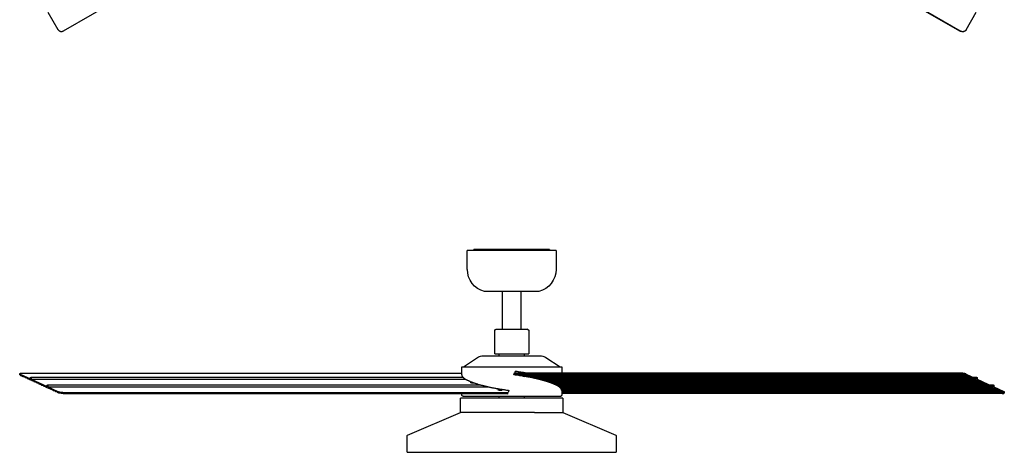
# Model space of a CAD drawing. Extents: x 11170 to 14183, y -454 to 1412.
# Tile 1 of 11: x 11171 to 12613, y -454 to 179. Entities that reach past the tile are written whole.
import ezdxf

# ---------------------------------------------------------------- set-up
doc = ezdxf.new("R2010")
doc.units = 0
doc.layers.add('MAKE2D$VISIBLE$CURVAS', color=7, linetype='CONTINUOUS')

msp = doc.modelspace()

# ---------------------------------------------------------------- linework, layer by layer
at = {"layer": 'MAKE2D$VISIBLE$CURVAS'}
for p, q in [((11234.8, 162.7), (11887.5, 539.5)), ((12548.9, 161.9), (11894.9, 539.5)), ((12549.1, 162.3), (11895.8, 539.5)), ((11212, 190.2), (11226.7, 164.7)), ((12557.3, 164.4), (12572.1, 190.1)), ((12556.7, 163.5), (12556.7, 163.5)), ((12557.1, 164), (12557.3, 164.4)), ((11836.2, -158.7), (11836.2, -157.3)), ((11836.6, -157.3), (11836.2, -157.3)), ((11846.6, -157.3), (11836.6, -157.3)), ((11850.7, -157.3), (11846.6, -157.3)), ((11873.2, -157.3), (11850.7, -157.3)), ((11897.9, -157.3), (11873.2, -157.3)), ((11873.2, -157.3), (11873.2, -158.7)), ((11897.9, -157.3), (11897.9, -158.7)), ((11909, -157.3), (11897.9, -157.3)), ((11909.6, -157.3), (11909, -157.3)), ((11909, -157.3), (11909, -158.7)), ((11909.6, -157.3), (11909.6, -158.7)), ((11922.6, -157.3), (11909.6, -157.3)), ((11922.6, -158.7), (11922.6, -157.3)), ((11945.1, -157.3), (11922.6, -157.3)), ((11946.6, -157.3), (11945.1, -157.3)), ((11946.6, -157.3), (11946.6, -158.7)), ((11826.4, -186.6), (11826.4, -158.7)), ((11835.1, -158.7), (11826.4, -158.7)), ((11956.4, -158.7), (11835.1, -158.7)), ((11956.4, -158.7), (11956.4, -186.6)), ((11856.8, -218.7), (11851.4, -218.7)), ((11931.4, -218.7), (11856.8, -218.7)), ((11878.2, -274.1), (11878.2, -218.7)), ((11904.7, -218.7), (11904.7, -274.1)), ((11866.5, -310.1), (11866.5, -276.2)), ((11868.5, -274.1), (11871.6, -274.1)), ((11868.7, -274.1), (11868.5, -274.1)), ((11871.6, -274.1), (11914.4, -274.1)), ((11914.4, -274.1), (11914.2, -274.1)), ((11916.4, -276.2), (11916.4, -310.1)), ((11820.7, -329), (11841.2, -315.3)), ((11847.6, -313.2), (11853.5, -313.2)), ((11853.5, -313.2), (11935.2, -313.2)), ((11866.5, -310.1), (11869.8, -310.1)), ((11869.8, -310.1), (11916.4, -310.1)), ((11873.3, -313.2), (11873.3, -310.1)), ((11909.5, -310.1), (11909.5, -313.2)), ((11941.6, -315.3), (11962.2, -329)), ((11818.2, -329), (11828, -329)), ((11818.2, -340.9), (11818.2, -329)), ((11828, -329), (11964.7, -329)), ((11964.7, -329), (11964.7, -338.4)), ((11170.7, -340.7), (11170.9, -339)), ((11171.9, -341.9), (11171.4, -341.4)), ((11171.6, -339.7), (11186.5, -346.6)), ((11171.9, -341.9), (11174.6, -342.6)), ((11173.9, -338.4), (11818.2, -338.4)), ((11175.4, -343.5), (11174.6, -342.6)), ((11178, -344.2), (11175.4, -343.5)), ((11178.8, -345.1), (11178, -344.2)), ((11181.5, -345.8), (11178.8, -345.1)), ((11182.2, -346.7), (11181.5, -345.8)), ((11186.5, -346.6), (11186.7, -345.1)), ((11187.2, -344.3), (11820, -344.3)), ((11187.6, -345.6), (11187.5, -347)), ((12548.9, -340.3), (11894.8, -340.3)), ((12549.1, -338.4), (11895.6, -338.4)), ((11896.9, -341), (12556.7, -341)), ((11903, -341.9), (12557.6, -341.9)), ((11907.8, -342.6), (11907.9, -342.6)), ((11907.9, -342.6), (11907.8, -342.6)), ((11907.9, -342.6), (11908.3, -342.6)), ((11908.3, -342.6), (11908.7, -342.6)), ((12560.2, -342.6), (11908.7, -342.6)), ((12561, -343.5), (11912.8, -343.5)), ((12563.6, -344.2), (11916.8, -344.2)), ((12564.4, -345.1), (11921.1, -345.1)), ((12567.1, -345.8), (11924.6, -345.8)), ((12557.6, -341.9), (12557.1, -341.4)), ((12557.3, -339.7), (12572.1, -346.6)), ((12557.6, -341.9), (12560.2, -342.6)), ((12561, -343.5), (12560.2, -342.6)), ((12563.6, -344.2), (12561, -343.5)), ((12564.4, -345.1), (12563.6, -344.2)), ((12567.1, -345.8), (12564.4, -345.1)), ((12567.9, -346.7), (12567.1, -345.8)), ((12567.3, -344.3), (12572.8, -344.3)), ((12572.1, -346.6), (12572.3, -345.1)), ((12573.3, -345.6), (12573.1, -347)), ((11184.9, -347.4), (11182.2, -346.7)), ((11185.7, -348.2), (11184.9, -347.4)), ((11188.3, -349), (11185.7, -348.2)), ((11187.5, -347), (11823.6, -347)), ((11187.5, -347), (11210.9, -357.8)), ((11189.1, -349.8), (11188.3, -349)), ((11191.8, -350.6), (11189.1, -349.8)), ((11192.5, -351.4), (11191.8, -350.6)), ((11195.2, -352.2), (11192.5, -351.4)), ((11196, -353), (11195.2, -352.2)), ((11198.6, -353.7), (11196, -353)), ((11199.4, -354.6), (11198.6, -353.7)), ((11202.1, -355.3), (11199.4, -354.6)), ((11202.9, -356.2), (11202.1, -355.3)), ((11205.5, -356.9), (11202.9, -356.2)), ((11206.3, -357.8), (11205.5, -356.9)), ((11208.9, -358.5), (11206.3, -357.8)), ((11209.7, -359.3), (11208.9, -358.5)), ((11212.4, -360.1), (11209.7, -359.3)), ((11210.9, -357.8), (11211, -356.4)), ((11211.5, -355.6), (11846, -355.6)), ((11212, -356.8), (11211.8, -358.3)), ((11211.8, -358.3), (11856.9, -358.3)), ((11211.8, -358.3), (11226.7, -365.1)), ((11213.2, -360.9), (11212.4, -360.1)), ((11831.3, -352.2), (11831.4, -352.1)), ((11836.5, -352.7), (11836.5, -352.7)), ((11854.8, -357.8), (11854.8, -357.8)), ((12567.9, -346.7), (11928.4, -346.7)), ((12570.5, -347.4), (11931.5, -347.4)), ((12571.3, -348.2), (11934.8, -348.2)), ((12574, -349), (11937.6, -349)), ((12574.7, -349.8), (11940.5, -349.8)), ((12577.4, -350.6), (11943, -350.6)), ((12578.2, -351.4), (11945.6, -351.4)), ((12580.8, -352.2), (11947.7, -352.2)), ((12581.6, -353), (11950, -353)), ((12584.3, -353.7), (11951.9, -353.7)), ((12585, -354.6), (11953.9, -354.6)), ((12587.7, -355.3), (11955.5, -355.3)), ((12588.5, -356.2), (11957.2, -356.2)), ((12591.1, -356.9), (11958.6, -356.9)), ((12591.9, -357.8), (11959.9, -357.8)), ((12594.6, -358.5), (11961, -358.5)), ((12595.3, -359.3), (11962.1, -359.3)), ((12598, -360.1), (11962.9, -360.1)), ((12570.5, -347.4), (12567.9, -346.7)), ((12571.3, -348.2), (12570.5, -347.4)), ((12574, -349), (12571.3, -348.2)), ((12573.1, -347), (12596.5, -357.8)), ((12574.7, -349.8), (12574, -349)), ((12577.4, -350.6), (12574.7, -349.8)), ((12578.2, -351.4), (12577.4, -350.6)), ((12580.8, -352.2), (12578.2, -351.4)), ((12581.6, -353), (12580.8, -352.2)), ((12584.3, -353.7), (12581.6, -353)), ((12585, -354.6), (12584.3, -353.7)), ((12587.7, -355.3), (12585, -354.6)), ((12588.5, -356.2), (12587.7, -355.3)), ((12591.1, -356.9), (12588.5, -356.2)), ((12591.9, -357.8), (12591.1, -356.9)), ((12591.6, -355.6), (12597.1, -355.6)), ((12594.6, -358.5), (12591.9, -357.8)), ((12595.3, -359.3), (12594.6, -358.5)), ((12598, -360.1), (12595.3, -359.3)), ((12596.5, -357.8), (12596.7, -356.4)), ((12597.6, -356.8), (12597.5, -358.3)), ((12597.5, -358.3), (12612.3, -365.1)), ((12598.8, -360.9), (12598, -360.1)), ((11215.8, -361.7), (11213.2, -360.9)), ((11216.6, -362.5), (11215.8, -361.7)), ((11219.3, -363.3), (11216.6, -362.5)), ((11220, -364.1), (11219.3, -363.3)), ((11222.7, -364.8), (11220, -364.1)), ((11223.5, -365.7), (11222.7, -364.8)), ((11226.1, -366.4), (11223.5, -365.7)), ((11226.5, -366.8), (11226.1, -366.4)), ((11234.6, -368), (11885.4, -368)), ((11234.8, -366.5), (11886.1, -366.5)), ((11925, -374.9), (11816.4, -374.9)), ((11816.4, -395.9), (11816.4, -374.9)), ((11818.2, -370.4), (11818.2, -368)), ((11820.3, -371.9), (11819.7, -371.9)), ((11820.3, -371.9), (11829.3, -371.9)), ((11829.3, -371.9), (11847.8, -371.9)), ((11847.8, -371.9), (11872.9, -371.9)), ((11872.9, -371.9), (11960.7, -371.9)), ((11873.3, -374.9), (11873.3, -371.9)), ((11881.9, -368), (11885.3, -368.4)), ((11885.4, -368), (11885.1, -368.9)), ((11887.3, -363.5), (11886.1, -366.5)), ((11909.6, -371.9), (11909.6, -374.9)), ((11966.4, -374.9), (11925, -374.9)), ((11960.7, -371.9), (11963.2, -371.9)), ((12598.8, -360.9), (11963.7, -360.9)), ((12601.4, -361.7), (11964.2, -361.7)), ((12602.2, -362.5), (11964.5, -362.5)), ((12604.9, -363.3), (11964.7, -363.3)), ((11964.7, -363.5), (11964.7, -370.4)), ((12605.7, -364.1), (11964.7, -364.1)), ((12608.3, -364.8), (11964.7, -364.8)), ((12609.1, -365.7), (11964.7, -365.7)), ((12611.8, -366.4), (11964.7, -366.4)), ((11964.7, -367.3), (12612.5, -367.3)), ((12609.9, -368), (11964.7, -368)), ((11966.4, -374.9), (11966.4, -395.9)), ((12601.4, -361.7), (12598.8, -360.9)), ((12602.2, -362.5), (12601.4, -361.7)), ((12604.9, -363.3), (12602.2, -362.5)), ((12605.7, -364.1), (12604.9, -363.3)), ((12608.3, -364.8), (12605.7, -364.1)), ((12609.1, -365.7), (12608.3, -364.8)), ((12611.8, -366.4), (12609.1, -365.7)), ((12612.1, -366.8), (12611.8, -366.4)), ((12613.1, -365.8), (12612.9, -367.6)), ((11739, -428.9), (11816.4, -395.9)), ((11824.4, -395.9), (11816.4, -395.9)), ((11925, -395.9), (11824.4, -395.9)), ((11925, -395.9), (11966.4, -395.9)), ((11966.4, -395.9), (12043.8, -428.9)), ((11738.4, -454.2), (11738.4, -429.8)), ((12044.4, -429.8), (12044.4, -454.2)), ((11738.4, -454.2), (11754.6, -454.2)), ((11754.6, -454.2), (12044.4, -454.2))]:
    msp.add_line(p, q, dxfattribs=at)
for points in [[(11226.7, 164.7), (11226.8, 164.6), (11226.8, 164.5), (11226.9, 164.4), (11227, 164.3), (11227.1, 164.2), (11227.1, 164.1), (11227.2, 164), (11227.3, 163.9), (11227.4, 163.8), (11227.5, 163.7), (11227.6, 163.6), (11227.7, 163.5), (11227.8, 163.4), (11227.9, 163.3), (11228, 163.2), (11228.1, 163.1), (11228.3, 163), (11228.4, 162.9), (11228.5, 162.8), (11228.6, 162.8), (11228.7, 162.7), (11228.9, 162.6), (11229, 162.5), (11229.1, 162.5), (11229.3, 162.4), (11229.4, 162.3), (11229.6, 162.3), (11229.7, 162.2), (11229.8, 162.2), (11230, 162.1), (11230.1, 162.1), (11230.3, 162), (11230.4, 162), (11230.6, 162), (11230.7, 162), (11230.9, 161.9), (11231, 161.9), (11231.2, 161.9), (11231.3, 161.9), (11231.5, 161.9), (11231.6, 161.9), (11231.8, 161.9), (11231.9, 161.9), (11232.1, 161.9), (11232.3, 161.9), (11232.4, 161.9), (11232.5, 161.9), (11232.7, 161.9), (11232.8, 162), (11233, 162), (11233.1, 162), (11233.3, 162.1), (11233.4, 162.1), (11233.5, 162.1), (11233.7, 162.2), (11233.8, 162.2), (11234, 162.3), (11234.1, 162.3), (11234.2, 162.4), (11234.3, 162.4), (11234.5, 162.5), (11234.6, 162.6), (11234.7, 162.6), (11234.8, 162.7)], [(12557.3, 164.4), (12557.2, 164.2), (12557.1, 164.1), (12557.1, 164), (12557, 163.9), (12556.9, 163.8), (12556.8, 163.7), (12556.7, 163.6), (12556.6, 163.5), (12556.6, 163.4), (12556.5, 163.3), (12556.4, 163.2), (12556.3, 163.1), (12556.2, 163), (12556, 162.9), (12555.9, 162.8), (12555.8, 162.7), (12555.7, 162.6), (12555.6, 162.5), (12555.5, 162.4), (12555.3, 162.4), (12555.2, 162.3), (12555.1, 162.2), (12555, 162.1), (12554.8, 162.1), (12554.7, 162), (12554.5, 161.9), (12554.4, 161.9), (12554.3, 161.8), (12554.1, 161.8), (12554, 161.7), (12553.8, 161.7), (12553.7, 161.7), (12553.5, 161.6), (12553.4, 161.6), (12553.2, 161.6), (12553.1, 161.5), (12552.9, 161.5), (12552.8, 161.5), (12552.6, 161.5), (12552.5, 161.5), (12552.3, 161.5), (12552.2, 161.5), (12552, 161.5), (12551.9, 161.5), (12551.7, 161.5), (12551.6, 161.5), (12551.4, 161.5), (12551.3, 161.5), (12551.1, 161.6), (12551, 161.6), (12550.8, 161.6), (12550.7, 161.7), (12550.5, 161.7), (12550.4, 161.7), (12550.3, 161.8), (12550.1, 161.8), (12550, 161.9), (12549.9, 161.9), (12549.7, 162), (12549.6, 162), (12549.5, 162.1), (12549.4, 162.2), (12549.3, 162.2), (12549.1, 162.3)], [(11866.5, -276.2), (11866.5, -276.1), (11866.5, -276.1), (11866.5, -276.1), (11866.5, -276), (11866.5, -276), (11866.5, -275.9), (11866.5, -275.9), (11866.5, -275.8), (11866.5, -275.8), (11866.5, -275.7), (11866.5, -275.7), (11866.5, -275.6), (11866.5, -275.6), (11866.6, -275.5), (11866.6, -275.5), (11866.6, -275.4), (11866.6, -275.4), (11866.6, -275.3), (11866.7, -275.3), (11866.7, -275.2), (11866.7, -275.2), (11866.7, -275.2), (11866.8, -275.1), (11866.8, -275.1), (11866.8, -275), (11866.8, -275), (11866.9, -274.9), (11866.9, -274.9), (11866.9, -274.9), (11867, -274.8), (11867, -274.8), (11867.1, -274.7), (11867.1, -274.7), (11867.1, -274.7), (11867.2, -274.6), (11867.2, -274.6), (11867.3, -274.6), (11867.3, -274.5), (11867.3, -274.5), (11867.4, -274.5), (11867.4, -274.4), (11867.5, -274.4), (11867.5, -274.4), (11867.6, -274.4), (11867.6, -274.3), (11867.7, -274.3), (11867.7, -274.3), (11867.8, -274.3), (11867.8, -274.3), (11867.8, -274.2), (11867.9, -274.2), (11867.9, -274.2), (11868, -274.2), (11868, -274.2), (11868.1, -274.2), (11868.1, -274.2), (11868.2, -274.2), (11868.5, -274.1)], [(11914.4, -274.1), (11914.4, -274.1), (11914.6, -274.2), (11914.7, -274.2), (11914.7, -274.2), (11914.7, -274.2), (11914.7, -274.2), (11914.8, -274.2), (11914.8, -274.2), (11914.9, -274.2), (11914.9, -274.2), (11915, -274.2), (11915, -274.2), (11915.1, -274.3), (11915.1, -274.3), (11915.2, -274.3), (11915.2, -274.3), (11915.3, -274.3), (11915.3, -274.4), (11915.3, -274.4), (11915.4, -274.4), (11915.4, -274.4), (11915.5, -274.5), (11915.5, -274.5), (11915.6, -274.5), (11915.6, -274.6), (11915.7, -274.6), (11915.7, -274.6), (11915.7, -274.7), (11915.8, -274.7), (11915.8, -274.7), (11915.8, -274.8), (11915.9, -274.8), (11915.9, -274.9), (11915.9, -274.9), (11916, -274.9), (11916, -275), (11916, -275), (11916.1, -275.1), (11916.1, -275.1), (11916.1, -275.2), (11916.2, -275.2), (11916.2, -275.2), (11916.2, -275.3), (11916.2, -275.3), (11916.2, -275.4), (11916.3, -275.4), (11916.3, -275.5), (11916.3, -275.5), (11916.3, -275.6), (11916.3, -275.6), (11916.3, -275.7), (11916.4, -275.7), (11916.4, -275.8), (11916.4, -275.8), (11916.4, -275.9), (11916.4, -275.9), (11916.4, -276), (11916.4, -276), (11916.4, -276.1), (11916.4, -276.1), (11916.4, -276.1), (11916.4, -276.2)], [(11171.2, -341), (11171.1, -341), (11171.1, -341), (11171, -341), (11171, -341), (11170.9, -340.9), (11170.9, -340.9), (11170.9, -340.9), (11170.9, -340.9), (11170.8, -340.9), (11170.8, -340.9), (11170.8, -340.9), (11170.8, -340.9), (11170.8, -340.9), (11170.8, -340.9), (11170.8, -340.8), (11170.8, -340.8), (11170.7, -340.8), (11170.7, -340.8), (11170.7, -340.8), (11170.7, -340.8), (11170.7, -340.8), (11170.7, -340.8), (11170.7, -340.8), (11170.7, -340.8), (11170.7, -340.8), (11170.7, -340.8), (11170.7, -340.8), (11170.7, -340.8), (11170.7, -340.8), (11170.7, -340.8), (11170.7, -340.8), (11170.7, -340.8), (11170.7, -340.8), (11170.7, -340.8), (11170.7, -340.8), (11170.7, -340.8), (11170.7, -340.8), (11170.7, -340.8), (11170.7, -340.8), (11170.7, -340.8), (11170.7, -340.7), (11170.7, -340.7), (11170.7, -340.7), (11170.7, -340.7), (11170.7, -340.7), (11170.7, -340.7), (11170.7, -340.7), (11170.7, -340.7), (11170.7, -340.7), (11170.7, -340.7), (11170.7, -340.7), (11170.7, -340.7), (11170.7, -340.7), (11170.7, -340.7), (11170.7, -340.7), (11170.7, -340.7)], [(11170.9, -339), (11170.9, -339), (11170.9, -339), (11170.9, -339), (11170.9, -339), (11170.9, -339), (11170.9, -339), (11170.9, -339), (11170.9, -339), (11170.9, -339), (11170.9, -339), (11170.9, -339), (11170.9, -339), (11170.9, -339), (11170.9, -339), (11170.9, -339), (11170.9, -338.9), (11170.9, -338.9), (11170.9, -338.9), (11170.9, -338.9), (11170.9, -338.9), (11170.9, -338.9), (11170.9, -338.9), (11170.9, -338.9), (11170.9, -338.9), (11170.9, -338.9), (11170.9, -338.9), (11170.9, -338.9), (11171, -338.9), (11171, -338.9), (11171, -338.8), (11171, -338.8), (11171, -338.8), (11171, -338.8), (11171, -338.8), (11171, -338.8), (11171, -338.8), (11171, -338.8), (11171.1, -338.8), (11171.1, -338.8), (11171.1, -338.8), (11171.1, -338.7), (11171.1, -338.7), (11171.2, -338.7), (11171.2, -338.7), (11171.2, -338.7), (11171.3, -338.7), (11171.3, -338.7), (11171.3, -338.6), (11171.4, -338.6), (11171.4, -338.6), (11171.5, -338.6), (11171.6, -338.6), (11171.7, -338.5), (11171.8, -338.5), (11171.9, -338.5), (11172.1, -338.5), (11172.2, -338.5), (11172.4, -338.4), (11172.7, -338.4), (11173, -338.4), (11173.3, -338.4), (11173.6, -338.4), (11173.9, -338.4)], [(11171.6, -339.7), (11171.5, -339.7), (11171.5, -339.6), (11171.4, -339.6), (11171.3, -339.5), (11171.3, -339.5), (11171.2, -339.5), (11171.2, -339.5), (11171.2, -339.4), (11171.1, -339.4), (11171.1, -339.4), (11171.1, -339.4), (11171.1, -339.3), (11171, -339.3), (11171, -339.3), (11171, -339.3), (11171, -339.3), (11171, -339.3), (11171, -339.3), (11171, -339.3), (11171, -339.3), (11171, -339.2), (11170.9, -339.2), (11170.9, -339.2), (11170.9, -339.2), (11170.9, -339.2), (11170.9, -339.2), (11170.9, -339.2), (11170.9, -339.2), (11170.9, -339.2), (11170.9, -339.1), (11170.9, -339.1), (11170.9, -339.1), (11170.9, -339.1), (11170.9, -339.1), (11170.9, -339.1), (11170.9, -339.1), (11170.9, -339.1), (11170.9, -339.1), (11170.9, -339.1), (11170.9, -339.1), (11170.9, -339.1), (11170.9, -339.1), (11170.9, -339.1), (11170.9, -339.1), (11170.9, -339.1), (11170.9, -339.1), (11170.9, -339.1), (11170.9, -339), (11170.9, -339), (11170.9, -339), (11170.9, -339), (11170.9, -339), (11170.9, -339), (11170.9, -339)], [(11186.7, -345.1), (11186.7, -345.1), (11186.7, -345), (11186.7, -345), (11186.7, -345), (11186.7, -344.9), (11186.7, -344.9), (11186.7, -344.8), (11186.7, -344.8), (11186.7, -344.8), (11186.8, -344.7), (11186.8, -344.7), (11186.8, -344.7), (11186.8, -344.6), (11186.8, -344.6), (11186.8, -344.6), (11186.8, -344.6), (11186.8, -344.6), (11186.8, -344.6), (11186.8, -344.5), (11186.9, -344.5), (11186.9, -344.5), (11186.9, -344.5), (11186.9, -344.5), (11186.9, -344.5), (11186.9, -344.5), (11186.9, -344.5), (11186.9, -344.5), (11186.9, -344.4), (11186.9, -344.4), (11186.9, -344.4), (11187, -344.4), (11187, -344.4), (11187, -344.4), (11187, -344.4), (11187, -344.4), (11187, -344.4), (11187, -344.4), (11187, -344.4), (11187, -344.4), (11187, -344.4), (11187, -344.4), (11187, -344.4), (11187.1, -344.4), (11187.1, -344.4), (11187.1, -344.3), (11187.1, -344.3), (11187.1, -344.3), (11187.1, -344.3), (11187.1, -344.3), (11187.1, -344.3), (11187.1, -344.3), (11187.1, -344.3), (11187.1, -344.3), (11187.1, -344.3), (11187.1, -344.3), (11187.1, -344.3), (11187.1, -344.3), (11187.1, -344.3), (11187.1, -344.3), (11187.1, -344.3), (11187.1, -344.3), (11187.1, -344.3), (11187.2, -344.3), (11187.2, -344.3)], [(11187.2, -344.3), (11187.2, -344.3), (11187.2, -344.3), (11187.2, -344.3), (11187.2, -344.3), (11187.2, -344.3), (11187.2, -344.3), (11187.2, -344.3), (11187.2, -344.3), (11187.2, -344.3), (11187.2, -344.3), (11187.2, -344.3), (11187.2, -344.3), (11187.2, -344.3), (11187.3, -344.3), (11187.3, -344.4), (11187.3, -344.4), (11187.3, -344.4), (11187.3, -344.4), (11187.3, -344.4), (11187.3, -344.4), (11187.3, -344.4), (11187.3, -344.4), (11187.3, -344.4), (11187.3, -344.4), (11187.3, -344.4), (11187.3, -344.4), (11187.3, -344.4), (11187.3, -344.4), (11187.4, -344.4), (11187.4, -344.4), (11187.4, -344.4), (11187.4, -344.4), (11187.4, -344.4), (11187.4, -344.4), (11187.4, -344.5), (11187.4, -344.5), (11187.4, -344.5), (11187.4, -344.5), (11187.4, -344.5), (11187.5, -344.5), (11187.5, -344.6), (11187.5, -344.6), (11187.5, -344.6), (11187.5, -344.6), (11187.5, -344.6), (11187.5, -344.6), (11187.5, -344.7), (11187.5, -344.7), (11187.5, -344.7), (11187.6, -344.7), (11187.6, -344.8), (11187.6, -344.8), (11187.6, -344.8), (11187.6, -344.8), (11187.6, -344.9), (11187.6, -344.9), (11187.6, -345), (11187.6, -345.1), (11187.6, -345.1), (11187.6, -345.2), (11187.7, -345.2), (11187.7, -345.3), (11187.7, -345.3), (11187.7, -345.4), (11187.7, -345.4), (11187.6, -345.5), (11187.6, -345.6)], [(11818.2, -340.9), (11818.2, -340.9), (11818.2, -341), (11818.2, -341.1), (11818.2, -341.1), (11818.2, -341.2), (11818.2, -341.3), (11818.2, -341.3), (11818.2, -341.4), (11818.2, -341.5), (11818.3, -341.5), (11818.3, -341.6), (11818.3, -341.7), (11818.3, -341.7), (11818.3, -341.8), (11818.3, -341.8), (11818.4, -341.9), (11818.4, -342), (11818.4, -342), (11818.5, -342.2), (11818.5, -342.3), (11818.6, -342.4), (11818.6, -342.6), (11818.7, -342.7), (11818.8, -342.8), (11818.9, -343), (11819, -343.1), (11819.1, -343.2), (11819.2, -343.4), (11819.3, -343.5), (11819.4, -343.6), (11819.5, -343.8), (11819.6, -343.9), (11819.7, -344), (11819.8, -344.2), (11820, -344.3), (11820.1, -344.4), (11820.3, -344.6), (11820.4, -344.7), (11820.5, -344.8), (11820.7, -345), (11820.9, -345.1), (11821, -345.2), (11821.2, -345.4), (11821.4, -345.5), (11821.5, -345.7), (11821.7, -345.8), (11821.9, -345.9), (11822.1, -346.1), (11822.3, -346.2), (11822.5, -346.3), (11822.7, -346.5), (11822.9, -346.6), (11823.1, -346.7), (11823.3, -346.9), (11823.5, -347), (11823.7, -347.1), (11824, -347.3), (11824.4, -347.5), (11824.9, -347.8), (11825.4, -348), (11825.9, -348.3), (11826.4, -348.6), (11826.9, -348.8), (11827.5, -349.1), (11828, -349.3)], [(11964.7, -363.5), (11964.7, -363.4), (11964.7, -363.4), (11964.7, -363.3), (11964.7, -363.2), (11964.7, -363.2), (11964.6, -363.1), (11964.6, -363), (11964.6, -363), (11964.6, -362.9), (11964.6, -362.8), (11964.6, -362.8), (11964.6, -362.7), (11964.6, -362.6), (11964.5, -362.6), (11964.5, -362.5), (11964.5, -362.4), (11964.5, -362.4), (11964.5, -362.3), (11964.4, -362.2), (11964.3, -362.1), (11964.3, -361.9), (11964.2, -361.8), (11964.1, -361.7), (11964.1, -361.5), (11964, -361.4), (11963.9, -361.3), (11963.8, -361.1), (11963.7, -361), (11963.6, -360.9), (11963.5, -360.7), (11963.4, -360.6), (11963.3, -360.5), (11963.1, -360.3), (11963, -360.2), (11962.9, -360.1), (11962.7, -359.9), (11962.6, -359.8), (11962.5, -359.7), (11962.3, -359.5), (11962.2, -359.4), (11962, -359.2), (11961.8, -359.1), (11961.7, -359), (11961.5, -358.8), (11961.3, -358.7), (11961.1, -358.6), (11961, -358.4), (11960.8, -358.3), (11960.6, -358.2), (11960.4, -358), (11960.2, -357.9), (11960, -357.8), (11959.8, -357.6), (11959.5, -357.5), (11959.3, -357.4), (11959.1, -357.2), (11958.9, -357.1), (11958.4, -356.8), (11958, -356.6), (11957.5, -356.3), (11957, -356.1), (11956.5, -355.8), (11955.9, -355.5), (11955.4, -355.3), (11954.9, -355), (11954.3, -354.8), (11953.8, -354.5), (11953.3, -354.3), (11952.7, -354.1), (11952.1, -353.8), (11951.5, -353.6), (11950.9, -353.3), (11950.3, -353.1), (11949.6, -352.8), (11949, -352.6), (11948.3, -352.4), (11947.6, -352.1), (11946.9, -351.9), (11946.2, -351.6), (11945.4, -351.4), (11944.7, -351.1), (11943.9, -350.9), (11943.1, -350.6), (11942.3, -350.4), (11941.5, -350.1), (11940.7, -349.9), (11939.8, -349.6), (11939, -349.4), (11938.1, -349.1), (11937.2, -348.9), (11936.3, -348.6), (11935.4, -348.4), (11934.4, -348.1), (11933.5, -347.9), (11932.5, -347.6), (11931.6, -347.4), (11930.6, -347.2), (11929.6, -346.9), (11928.6, -346.7), (11927.6, -346.5), (11926.5, -346.2), (11925.5, -346), (11924.4, -345.8), (11923.4, -345.5), (11922.3, -345.3), (11921.2, -345.1), (11920.1, -344.9), (11919, -344.6), (11917.9, -344.4), (11916.8, -344.2), (11915.7, -344), (11914.5, -343.8), (11913.4, -343.6), (11912.2, -343.4), (11911.1, -343.2), (11909.9, -343), (11908.8, -342.8), (11907.6, -342.6), (11906.4, -342.4), (11905.3, -342.2), (11904.1, -342.1), (11902.9, -341.9), (11901.7, -341.7), (11900.5, -341.5), (11899.3, -341.4), (11898.2, -341.2), (11897, -341.1), (11895.8, -340.9), (11894.6, -340.8)], [(12556.7, -341), (12556.6, -341), (12556.4, -341), (12556.2, -340.9), (12556.1, -340.9), (12555.6, -340.8), (12555.2, -340.8), (12554.7, -340.7), (12554.2, -340.6), (12553.7, -340.6), (12553.1, -340.5), (12552.5, -340.5), (12552, -340.4), (12551.4, -340.4), (12550.9, -340.4), (12550.3, -340.3), (12549.8, -340.3), (12549.4, -340.3), (12548.9, -340.3)], [(12557.3, -339.7), (12557.1, -339.6), (12557, -339.6), (12556.8, -339.5), (12556.6, -339.5), (12556.5, -339.4), (12556.3, -339.3), (12556, -339.3), (12555.8, -339.2), (12555.6, -339.1), (12555.3, -339.1), (12555.1, -339), (12554.8, -339), (12554.5, -338.9), (12554.3, -338.9), (12554, -338.8), (12553.7, -338.8), (12553.4, -338.7), (12553.1, -338.7), (12552.8, -338.6), (12552.5, -338.6), (12552.2, -338.5), (12551.9, -338.5), (12551.6, -338.5), (12551.3, -338.5), (12551, -338.4), (12550.7, -338.4), (12550.4, -338.4), (12550.1, -338.4), (12549.9, -338.4), (12549.6, -338.4), (12549.4, -338.4), (12549.1, -338.4)], [(12572.3, -345.1), (12572.3, -345.1), (12572.3, -345), (12572.3, -345), (12572.3, -345), (12572.3, -344.9), (12572.3, -344.9), (12572.3, -344.8), (12572.4, -344.8), (12572.4, -344.8), (12572.4, -344.7), (12572.4, -344.7), (12572.4, -344.7), (12572.4, -344.6), (12572.4, -344.6), (12572.4, -344.6), (12572.4, -344.6), (12572.5, -344.6), (12572.5, -344.6), (12572.5, -344.5), (12572.5, -344.5), (12572.5, -344.5), (12572.5, -344.5), (12572.5, -344.5), (12572.5, -344.5), (12572.5, -344.5), (12572.5, -344.5), (12572.5, -344.5), (12572.6, -344.4), (12572.6, -344.4), (12572.6, -344.4), (12572.6, -344.4), (12572.6, -344.4), (12572.6, -344.4), (12572.6, -344.4), (12572.6, -344.4), (12572.6, -344.4), (12572.6, -344.4), (12572.6, -344.4), (12572.7, -344.4), (12572.7, -344.4), (12572.7, -344.4), (12572.7, -344.4), (12572.7, -344.4), (12572.7, -344.4), (12572.7, -344.3), (12572.7, -344.3), (12572.7, -344.3), (12572.7, -344.3), (12572.7, -344.3), (12572.7, -344.3), (12572.7, -344.3), (12572.7, -344.3), (12572.7, -344.3), (12572.7, -344.3), (12572.7, -344.3), (12572.7, -344.3), (12572.7, -344.3), (12572.8, -344.3), (12572.8, -344.3), (12572.8, -344.3), (12572.8, -344.3), (12572.8, -344.3), (12572.8, -344.3), (12572.8, -344.3)], [(12572.8, -344.3), (12572.8, -344.3), (12572.8, -344.3), (12572.8, -344.3), (12572.8, -344.3), (12572.8, -344.3), (12572.8, -344.3), (12572.8, -344.3), (12572.8, -344.3), (12572.8, -344.3), (12572.8, -344.3), (12572.9, -344.3), (12572.9, -344.3), (12572.9, -344.3), (12572.9, -344.3), (12572.9, -344.4), (12572.9, -344.4), (12572.9, -344.4), (12572.9, -344.4), (12572.9, -344.4), (12572.9, -344.4), (12572.9, -344.4), (12572.9, -344.4), (12572.9, -344.4), (12572.9, -344.4), (12573, -344.4), (12573, -344.4), (12573, -344.4), (12573, -344.4), (12573, -344.4), (12573, -344.4), (12573, -344.4), (12573, -344.4), (12573, -344.4), (12573, -344.4), (12573, -344.5), (12573, -344.5), (12573, -344.5), (12573.1, -344.5), (12573.1, -344.5), (12573.1, -344.5), (12573.1, -344.6), (12573.1, -344.6), (12573.1, -344.6), (12573.1, -344.6), (12573.1, -344.6), (12573.1, -344.6), (12573.2, -344.7), (12573.2, -344.7), (12573.2, -344.7), (12573.2, -344.7), (12573.2, -344.8), (12573.2, -344.8), (12573.2, -344.8), (12573.2, -344.8), (12573.2, -344.9), (12573.2, -344.9), (12573.3, -345), (12573.3, -345.1), (12573.3, -345.1), (12573.3, -345.2), (12573.3, -345.2), (12573.3, -345.3), (12573.3, -345.3), (12573.3, -345.4), (12573.3, -345.4), (12573.3, -345.5), (12573.3, -345.6)], [(11211, -356.4), (11211, -356.3), (11211, -356.3), (11211, -356.2), (11211.1, -356.2), (11211.1, -356.2), (11211.1, -356.1), (11211.1, -356.1), (11211.1, -356.1), (11211.1, -356), (11211.1, -356), (11211.1, -355.9), (11211.1, -355.9), (11211.2, -355.9), (11211.2, -355.9), (11211.2, -355.9), (11211.2, -355.8), (11211.2, -355.8), (11211.2, -355.8), (11211.2, -355.8), (11211.2, -355.8), (11211.2, -355.8), (11211.2, -355.8), (11211.2, -355.7), (11211.2, -355.7), (11211.3, -355.7), (11211.3, -355.7), (11211.3, -355.7), (11211.3, -355.7), (11211.3, -355.7), (11211.3, -355.7), (11211.3, -355.7), (11211.3, -355.7), (11211.3, -355.6), (11211.3, -355.6), (11211.4, -355.6), (11211.4, -355.6), (11211.4, -355.6), (11211.4, -355.6), (11211.4, -355.6), (11211.4, -355.6), (11211.4, -355.6), (11211.4, -355.6), (11211.4, -355.6), (11211.4, -355.6), (11211.4, -355.6), (11211.4, -355.6), (11211.4, -355.6), (11211.4, -355.6), (11211.4, -355.6), (11211.4, -355.6), (11211.5, -355.6), (11211.5, -355.6), (11211.5, -355.6), (11211.5, -355.6), (11211.5, -355.6), (11211.5, -355.6), (11211.5, -355.6), (11211.5, -355.6), (11211.5, -355.6), (11211.5, -355.6), (11211.5, -355.6), (11211.5, -355.6), (11211.5, -355.6), (11211.5, -355.6)], [(11211.5, -355.6), (11211.5, -355.6), (11211.5, -355.6), (11211.5, -355.6), (11211.5, -355.6), (11211.6, -355.6), (11211.6, -355.6), (11211.6, -355.6), (11211.6, -355.6), (11211.6, -355.6), (11211.6, -355.6), (11211.6, -355.6), (11211.6, -355.6), (11211.6, -355.6), (11211.6, -355.6), (11211.6, -355.6), (11211.6, -355.6), (11211.6, -355.6), (11211.6, -355.6), (11211.6, -355.6), (11211.7, -355.6), (11211.7, -355.6), (11211.7, -355.6), (11211.7, -355.6), (11211.7, -355.6), (11211.7, -355.6), (11211.7, -355.6), (11211.7, -355.6), (11211.7, -355.7), (11211.7, -355.7), (11211.7, -355.7), (11211.7, -355.7), (11211.7, -355.7), (11211.7, -355.7), (11211.7, -355.7), (11211.8, -355.7), (11211.8, -355.7), (11211.8, -355.7), (11211.8, -355.7), (11211.8, -355.8), (11211.8, -355.8), (11211.8, -355.8), (11211.8, -355.8), (11211.9, -355.8), (11211.9, -355.9), (11211.9, -355.9), (11211.9, -355.9), (11211.9, -355.9), (11211.9, -355.9), (11211.9, -356), (11211.9, -356), (11211.9, -356), (11211.9, -356), (11211.9, -356), (11212, -356.1), (11212, -356.1), (11212, -356.2), (11212, -356.2), (11212, -356.3), (11212, -356.4), (11212, -356.4), (11212, -356.5), (11212, -356.5), (11212, -356.6), (11212, -356.6), (11212, -356.7), (11212, -356.7), (11212, -356.8)], [(11828, -349.3), (11828.5, -349.6), (11829, -349.8), (11829.6, -350), (11830.1, -350.3), (11830.7, -350.5), (11831.3, -350.8), (11831.9, -351), (11832.5, -351.2), (11833.2, -351.5), (11833.8, -351.7), (11834.5, -352), (11835.2, -352.2), (11835.9, -352.5), (11836.6, -352.7), (11837.3, -353), (11838, -353.2), (11838.8, -353.4), (11839.6, -353.7), (11840.4, -353.9), (11841.2, -354.2), (11842, -354.4), (11842.8, -354.7), (11843.6, -354.9), (11844.5, -355.2), (11845.4, -355.4), (11846.3, -355.7), (11847.2, -355.9), (11848.1, -356.1), (11849, -356.4), (11850, -356.6), (11850.9, -356.9), (11851.9, -357.1), (11852.9, -357.3), (11853.8, -357.6), (11854.8, -357.8), (11855.9, -358), (11856.9, -358.3), (11857.9, -358.5), (11859, -358.7), (11860, -358.9), (11861.1, -359.2), (11862.2, -359.4), (11863.2, -359.6), (11864.3, -359.8), (11865.4, -360), (11866.5, -360.2), (11867.7, -360.4), (11868.8, -360.6), (11869.9, -360.9), (11871, -361), (11872.2, -361.2), (11873.3, -361.4), (11874.5, -361.6), (11875.6, -361.8), (11876.8, -362), (11877.9, -362.2), (11879.1, -362.4), (11880.3, -362.5), (11881.4, -362.7), (11882.6, -362.9), (11883.8, -363), (11885, -363.2), (11886.1, -363.3), (11887.3, -363.5)], [(11831.4, -352.1), (11831.4, -352.1), (11831.4, -352.1), (11831.4, -352.1), (11831.4, -352.1), (11831.4, -352.1), (11831.4, -352.1), (11831.4, -352.1), (11831.4, -352.1), (11831.4, -352.1), (11831.4, -352.1), (11831.4, -352.1), (11831.4, -352.1), (11831.4, -352.1), (11831.4, -352.1), (11831.4, -352.1), (11831.4, -352.1), (11831.4, -352.1), (11831.4, -352.1), (11831.4, -352.1), (11831.4, -352.1), (11831.4, -352.1), (11831.4, -352.1), (11831.4, -352.1), (11831.4, -352.1), (11831.4, -352.1), (11831.4, -352), (11831.4, -352), (11831.4, -352), (11831.4, -352), (11831.4, -352), (11831.4, -352), (11831.4, -352), (11831.4, -352), (11831.4, -352), (11831.4, -352), (11831.4, -352), (11831.4, -352), (11831.4, -352), (11831.4, -352), (11831.4, -352), (11831.4, -352), (11831.5, -352), (11831.5, -352), (11831.5, -352), (11831.5, -352), (11831.5, -352), (11831.5, -352), (11831.5, -351.9), (11831.6, -351.9), (11831.6, -351.9), (11831.6, -351.9), (11831.7, -351.9), (11831.7, -351.9), (11831.8, -351.9), (11831.8, -351.9), (11831.9, -351.9), (11831.9, -351.9), (11832, -351.9), (11832.1, -351.8), (11832.3, -351.8), (11832.4, -351.8), (11832.5, -351.8), (11832.7, -351.8)], [(11835.2, -353), (11835.1, -353), (11834.9, -353), (11834.7, -353), (11834.6, -353), (11834.4, -353), (11834.2, -352.9), (11834.1, -352.9), (11833.9, -352.9), (11833.7, -352.9), (11833.6, -352.9), (11833.4, -352.8), (11833.2, -352.8), (11833.1, -352.8), (11832.9, -352.8), (11832.7, -352.7), (11832.6, -352.7), (11832.5, -352.7), (11832.3, -352.6), (11832.2, -352.6), (11832.1, -352.6), (11832, -352.5), (11831.9, -352.5), (11831.8, -352.5), (11831.8, -352.4), (11831.7, -352.4), (11831.7, -352.4), (11831.6, -352.4), (11831.6, -352.4), (11831.6, -352.3), (11831.5, -352.3), (11831.5, -352.3), (11831.5, -352.3), (11831.5, -352.3), (11831.5, -352.3), (11831.5, -352.3), (11831.4, -352.3), (11831.4, -352.3), (11831.4, -352.2), (11831.4, -352.2), (11831.4, -352.2), (11831.4, -352.2), (11831.4, -352.2), (11831.4, -352.2), (11831.4, -352.2), (11831.4, -352.2), (11831.4, -352.2), (11831.4, -352.2), (11831.4, -352.2), (11831.4, -352.2), (11831.4, -352.2), (11831.4, -352.2), (11831.4, -352.2), (11831.4, -352.2), (11831.4, -352.2), (11831.4, -352.2), (11831.4, -352.2), (11831.4, -352.2), (11831.4, -352.2), (11831.4, -352.2), (11831.4, -352.1), (11831.4, -352.1), (11831.4, -352.1), (11831.4, -352.1), (11831.4, -352.1), (11831.4, -352.1), (11831.4, -352.1), (11831.4, -352.1), (11831.4, -352.1), (11831.4, -352.1), (11831.4, -352.1), (11831.4, -352.1), (11831.4, -352.1), (11831.4, -352.1), (11831.4, -352.1), (11831.4, -352.1), (11831.4, -352.1), (11831.4, -352.1), (11831.4, -352.1), (11831.4, -352.1), (11831.4, -352.1)], [(11836.5, -352.7), (11836.5, -352.7), (11836.5, -352.7), (11836.5, -352.7), (11836.5, -352.7), (11836.5, -352.7), (11836.5, -352.7), (11836.5, -352.7), (11836.5, -352.7), (11836.5, -352.7), (11836.5, -352.7), (11836.5, -352.7), (11836.5, -352.7), (11836.5, -352.7), (11836.5, -352.7), (11836.5, -352.7), (11836.5, -352.7), (11836.5, -352.7), (11836.5, -352.7), (11836.5, -352.7), (11836.5, -352.7), (11836.5, -352.7), (11836.5, -352.7), (11836.5, -352.8), (11836.5, -352.8), (11836.5, -352.8), (11836.5, -352.8), (11836.5, -352.8), (11836.5, -352.8), (11836.5, -352.8), (11836.5, -352.8), (11836.5, -352.8), (11836.5, -352.8), (11836.5, -352.8), (11836.5, -352.8), (11836.5, -352.8), (11836.5, -352.8), (11836.4, -352.8), (11836.4, -352.8), (11836.4, -352.8), (11836.4, -352.8), (11836.4, -352.8), (11836.4, -352.8), (11836.4, -352.8), (11836.4, -352.8), (11836.4, -352.8), (11836.4, -352.9), (11836.3, -352.9), (11836.3, -352.9), (11836.3, -352.9), (11836.3, -352.9), (11836.2, -352.9), (11836.2, -352.9), (11836.1, -352.9), (11836.1, -352.9), (11836.1, -352.9), (11836, -352.9), (11836, -352.9), (11835.8, -353), (11835.7, -353), (11835.6, -353), (11835.5, -353), (11835.3, -353), (11835.2, -353)], [(12596.7, -356.4), (12596.7, -356.3), (12596.7, -356.3), (12596.7, -356.2), (12596.7, -356.2), (12596.7, -356.2), (12596.7, -356.1), (12596.7, -356.1), (12596.7, -356.1), (12596.7, -356), (12596.7, -356), (12596.8, -355.9), (12596.8, -355.9), (12596.8, -355.9), (12596.8, -355.9), (12596.8, -355.9), (12596.8, -355.8), (12596.8, -355.8), (12596.8, -355.8), (12596.8, -355.8), (12596.8, -355.8), (12596.8, -355.8), (12596.9, -355.8), (12596.9, -355.7), (12596.9, -355.7), (12596.9, -355.7), (12596.9, -355.7), (12596.9, -355.7), (12596.9, -355.7), (12596.9, -355.7), (12596.9, -355.7), (12596.9, -355.7), (12596.9, -355.7), (12597, -355.6), (12597, -355.6), (12597, -355.6), (12597, -355.6), (12597, -355.6), (12597, -355.6), (12597, -355.6), (12597, -355.6), (12597, -355.6), (12597, -355.6), (12597, -355.6), (12597, -355.6), (12597, -355.6), (12597, -355.6), (12597.1, -355.6), (12597.1, -355.6), (12597.1, -355.6), (12597.1, -355.6), (12597.1, -355.6), (12597.1, -355.6), (12597.1, -355.6), (12597.1, -355.6), (12597.1, -355.6), (12597.1, -355.6), (12597.1, -355.6), (12597.1, -355.6), (12597.1, -355.6), (12597.1, -355.6), (12597.1, -355.6), (12597.1, -355.6), (12597.1, -355.6), (12597.1, -355.6)], [(12597.1, -355.6), (12597.1, -355.6), (12597.2, -355.6), (12597.2, -355.6), (12597.2, -355.6), (12597.2, -355.6), (12597.2, -355.6), (12597.2, -355.6), (12597.2, -355.6), (12597.2, -355.6), (12597.2, -355.6), (12597.2, -355.6), (12597.2, -355.6), (12597.2, -355.6), (12597.2, -355.6), (12597.2, -355.6), (12597.2, -355.6), (12597.3, -355.6), (12597.3, -355.6), (12597.3, -355.6), (12597.3, -355.6), (12597.3, -355.6), (12597.3, -355.6), (12597.3, -355.6), (12597.3, -355.6), (12597.3, -355.6), (12597.3, -355.6), (12597.3, -355.6), (12597.3, -355.7), (12597.3, -355.7), (12597.3, -355.7), (12597.3, -355.7), (12597.4, -355.7), (12597.4, -355.7), (12597.4, -355.7), (12597.4, -355.7), (12597.4, -355.7), (12597.4, -355.7), (12597.4, -355.7), (12597.4, -355.8), (12597.4, -355.8), (12597.5, -355.8), (12597.5, -355.8), (12597.5, -355.8), (12597.5, -355.9), (12597.5, -355.9), (12597.5, -355.9), (12597.5, -355.9), (12597.5, -355.9), (12597.5, -356), (12597.5, -356), (12597.5, -356), (12597.6, -356), (12597.6, -356), (12597.6, -356.1), (12597.6, -356.1), (12597.6, -356.2), (12597.6, -356.2), (12597.6, -356.3), (12597.6, -356.4), (12597.6, -356.4), (12597.6, -356.5), (12597.6, -356.5), (12597.6, -356.6), (12597.6, -356.6), (12597.6, -356.7), (12597.6, -356.7), (12597.6, -356.8)], [(11226.7, -365.1), (11226.8, -365.2), (11227, -365.2), (11227.1, -365.3), (11227.3, -365.4), (11227.5, -365.4), (11227.7, -365.5), (11227.9, -365.6), (11228.1, -365.6), (11228.4, -365.7), (11228.6, -365.7), (11228.9, -365.8), (11229.1, -365.9), (11229.4, -365.9), (11229.7, -366), (11230, -366), (11230.3, -366.1), (11230.6, -366.1), (11230.9, -366.2), (11231.2, -366.2), (11231.5, -366.3), (11231.8, -366.3), (11232.1, -366.3), (11232.4, -366.4), (11232.7, -366.4), (11233, -366.4), (11233.3, -366.4), (11233.5, -366.4), (11233.8, -366.5), (11234.1, -366.5), (11234.3, -366.5), (11234.6, -366.5), (11234.8, -366.5)], [(11234.6, -368), (11234.2, -368), (11233.8, -368), (11233.3, -368), (11232.8, -367.9), (11232.2, -367.9), (11231.7, -367.9), (11231.1, -367.8), (11230.6, -367.8), (11230, -367.7), (11229.5, -367.7), (11229, -367.6), (11228.5, -367.6), (11228.1, -367.5), (11227.7, -367.4), (11227.3, -367.3), (11227, -367.3)], [(11871.6, -362.8), (11871.6, -362.8), (11871.6, -362.8), (11871.6, -362.8), (11871.6, -362.8), (11871.6, -362.8), (11871.6, -362.8), (11871.6, -362.8), (11871.6, -362.8), (11871.6, -362.8), (11871.6, -362.8), (11871.6, -362.8), (11871.6, -362.8), (11871.6, -362.8), (11871.6, -362.8), (11871.6, -362.8), (11871.6, -362.8), (11871.6, -362.8), (11871.6, -362.8), (11871.6, -362.8), (11871.6, -362.8), (11871.6, -362.8), (11871.6, -362.7), (11871.6, -362.7), (11871.6, -362.7), (11871.6, -362.7), (11871.6, -362.7), (11871.6, -362.7), (11871.6, -362.7), (11871.6, -362.7), (11871.6, -362.7), (11871.6, -362.7), (11871.6, -362.7), (11871.6, -362.7), (11871.7, -362.7), (11871.7, -362.7), (11871.7, -362.7), (11871.7, -362.7), (11871.7, -362.7), (11871.7, -362.7), (11871.7, -362.7), (11871.7, -362.7), (11871.7, -362.7), (11871.7, -362.7), (11871.7, -362.7), (11871.7, -362.6), (11871.8, -362.6), (11871.8, -362.6), (11871.8, -362.6), (11871.8, -362.6), (11871.8, -362.6), (11871.9, -362.6), (11871.9, -362.6), (11872, -362.6), (11872, -362.6), (11872.1, -362.6), (11872.1, -362.6), (11872.2, -362.5), (11872.3, -362.5), (11872.4, -362.5), (11872.5, -362.5), (11872.6, -362.5), (11872.8, -362.5), (11872.9, -362.5)], [(11875.4, -363.7), (11875.3, -363.7), (11875.1, -363.7), (11875, -363.7), (11874.8, -363.7), (11874.7, -363.6), (11874.5, -363.6), (11874.3, -363.6), (11874.1, -363.6), (11874, -363.6), (11873.8, -363.6), (11873.6, -363.5), (11873.5, -363.5), (11873.3, -363.5), (11873.1, -363.4), (11873, -363.4), (11872.8, -363.4), (11872.7, -363.3), (11872.6, -363.3), (11872.4, -363.3), (11872.3, -363.2), (11872.2, -363.2), (11872.1, -363.2), (11872.1, -363.1), (11872, -363.1), (11872, -363.1), (11871.9, -363.1), (11871.9, -363.1), (11871.8, -363), (11871.8, -363), (11871.8, -363), (11871.8, -363), (11871.7, -363), (11871.7, -363), (11871.7, -363), (11871.7, -363), (11871.7, -362.9), (11871.7, -362.9), (11871.7, -362.9), (11871.7, -362.9), (11871.7, -362.9), (11871.6, -362.9), (11871.6, -362.9), (11871.6, -362.9), (11871.6, -362.9), (11871.6, -362.9), (11871.6, -362.9), (11871.6, -362.9), (11871.6, -362.9), (11871.6, -362.9), (11871.6, -362.9), (11871.6, -362.9), (11871.6, -362.9), (11871.6, -362.9), (11871.6, -362.9), (11871.6, -362.9), (11871.6, -362.8), (11871.6, -362.8), (11871.6, -362.8), (11871.6, -362.8), (11871.6, -362.8), (11871.6, -362.8), (11871.6, -362.8), (11871.6, -362.8), (11871.6, -362.8), (11871.6, -362.8), (11871.6, -362.8), (11871.6, -362.8), (11871.6, -362.8), (11871.6, -362.8), (11871.6, -362.8), (11871.6, -362.8), (11871.6, -362.8), (11871.6, -362.8), (11871.6, -362.8), (11871.6, -362.8), (11871.6, -362.8), (11871.6, -362.8), (11871.6, -362.8), (11871.6, -362.8), (11871.6, -362.8)], [(11872.9, -362.5), (11873.1, -362.5), (11873.2, -362.5), (11873.4, -362.5), (11873.5, -362.5), (11873.7, -362.5), (11873.9, -362.6), (11874, -362.6), (11874.2, -362.6), (11874.4, -362.6), (11874.6, -362.6), (11874.7, -362.7), (11874.9, -362.7), (11875.1, -362.7), (11875.2, -362.7), (11875.4, -362.8), (11875.5, -362.8), (11875.6, -362.8), (11875.8, -362.9), (11875.9, -362.9), (11876, -362.9), (11876.1, -363), (11876.3, -363), (11876.3, -363), (11876.4, -363.1), (11876.4, -363.1), (11876.4, -363.1), (11876.5, -363.1), (11876.5, -363.1), (11876.6, -363.2), (11876.6, -363.2), (11876.6, -363.2), (11876.6, -363.2), (11876.6, -363.2), (11876.6, -363.2), (11876.7, -363.2), (11876.7, -363.2), (11876.7, -363.2), (11876.7, -363.3), (11876.7, -363.3), (11876.7, -363.3), (11876.7, -363.3), (11876.7, -363.3), (11876.7, -363.3), (11876.7, -363.3), (11876.7, -363.3), (11876.7, -363.3), (11876.7, -363.3), (11876.7, -363.3), (11876.7, -363.3), (11876.7, -363.3), (11876.7, -363.3), (11876.7, -363.3), (11876.7, -363.3), (11876.7, -363.3), (11876.7, -363.3), (11876.7, -363.3), (11876.8, -363.3), (11876.8, -363.3), (11876.8, -363.3), (11876.8, -363.3), (11876.8, -363.4), (11876.8, -363.4), (11876.8, -363.4), (11876.8, -363.4), (11876.8, -363.4), (11876.8, -363.4), (11876.8, -363.4), (11876.8, -363.4), (11876.8, -363.4), (11876.8, -363.4), (11876.8, -363.4), (11876.8, -363.4), (11876.8, -363.4), (11876.8, -363.4), (11876.8, -363.4), (11876.8, -363.4), (11876.8, -363.4), (11876.8, -363.4), (11876.8, -363.4), (11876.8, -363.4)], [(11876.8, -363.4), (11876.8, -363.4), (11876.8, -363.4), (11876.8, -363.4), (11876.8, -363.4), (11876.8, -363.4), (11876.8, -363.4), (11876.8, -363.4), (11876.8, -363.4), (11876.8, -363.4), (11876.8, -363.4), (11876.8, -363.4), (11876.8, -363.4), (11876.8, -363.4), (11876.8, -363.4), (11876.7, -363.4), (11876.7, -363.4), (11876.7, -363.4), (11876.7, -363.4), (11876.7, -363.4), (11876.7, -363.4), (11876.7, -363.4), (11876.7, -363.4), (11876.7, -363.4), (11876.7, -363.4), (11876.7, -363.4), (11876.7, -363.4), (11876.7, -363.5), (11876.7, -363.5), (11876.7, -363.5), (11876.7, -363.5), (11876.7, -363.5), (11876.7, -363.5), (11876.7, -363.5), (11876.7, -363.5), (11876.7, -363.5), (11876.7, -363.5), (11876.7, -363.5), (11876.7, -363.5), (11876.7, -363.5), (11876.7, -363.5), (11876.7, -363.5), (11876.7, -363.5), (11876.6, -363.5), (11876.6, -363.5), (11876.6, -363.5), (11876.6, -363.5), (11876.6, -363.5), (11876.6, -363.6), (11876.5, -363.6), (11876.5, -363.6), (11876.5, -363.6), (11876.4, -363.6), (11876.4, -363.6), (11876.3, -363.6), (11876.3, -363.6), (11876.3, -363.6), (11876.2, -363.6), (11876.1, -363.6), (11876, -363.7), (11875.8, -363.7), (11875.7, -363.7), (11875.6, -363.7), (11875.4, -363.7)], [(12609.9, -368), (12610.2, -368), (12610.5, -368), (12610.7, -368), (12611, -368), (12611.3, -367.9), (12611.5, -367.9), (12611.8, -367.9), (12612, -367.9), (12612.2, -367.9), (12612.3, -367.8), (12612.4, -367.8), (12612.4, -367.8), (12612.5, -367.8), (12612.5, -367.8), (12612.6, -367.8), (12612.6, -367.8), (12612.6, -367.7), (12612.7, -367.7), (12612.7, -367.7), (12612.7, -367.7), (12612.7, -367.7), (12612.8, -367.7), (12612.8, -367.7), (12612.8, -367.7), (12612.8, -367.7), (12612.8, -367.7), (12612.8, -367.7), (12612.8, -367.7), (12612.8, -367.7), (12612.8, -367.7), (12612.8, -367.7), (12612.8, -367.7), (12612.8, -367.7), (12612.8, -367.6), (12612.8, -367.6), (12612.8, -367.6), (12612.8, -367.6), (12612.8, -367.6), (12612.8, -367.6), (12612.9, -367.6), (12612.9, -367.6), (12612.9, -367.6), (12612.9, -367.6), (12612.9, -367.6), (12612.9, -367.6), (12612.9, -367.6), (12612.9, -367.6), (12612.9, -367.6), (12612.9, -367.6), (12612.9, -367.6), (12612.9, -367.6), (12612.9, -367.6), (12612.9, -367.6), (12612.9, -367.6), (12612.9, -367.6), (12612.9, -367.6), (12612.9, -367.6), (12612.9, -367.6), (12612.9, -367.6)], [(12612.3, -365.1), (12612.4, -365.2), (12612.5, -365.2), (12612.6, -365.3), (12612.7, -365.3), (12612.7, -365.3), (12612.7, -365.3), (12612.8, -365.4), (12612.8, -365.4), (12612.8, -365.4), (12612.9, -365.4), (12612.9, -365.5), (12612.9, -365.5), (12612.9, -365.5), (12612.9, -365.5), (12612.9, -365.5), (12613, -365.5), (12613, -365.5), (12613, -365.6), (12613, -365.6), (12613, -365.6), (12613, -365.6), (12613, -365.6), (12613, -365.6), (12613, -365.6), (12613, -365.6), (12613, -365.6), (12613, -365.7), (12613.1, -365.7), (12613.1, -365.7), (12613.1, -365.7), (12613.1, -365.7), (12613.1, -365.7), (12613.1, -365.7), (12613.1, -365.7), (12613.1, -365.7), (12613.1, -365.7), (12613.1, -365.7), (12613.1, -365.7), (12613.1, -365.7), (12613.1, -365.7), (12613.1, -365.7), (12613.1, -365.8), (12613.1, -365.8), (12613.1, -365.8), (12613.1, -365.8), (12613.1, -365.8), (12613.1, -365.8), (12613.1, -365.8), (12613.1, -365.8), (12613.1, -365.8), (12613.1, -365.8), (12613.1, -365.8), (12613.1, -365.8), (12613.1, -365.8)], [(12612.9, -367.6), (12612.9, -367.6), (12612.9, -367.6), (12612.9, -367.6), (12612.9, -367.6), (12612.9, -367.6), (12612.9, -367.6), (12612.9, -367.6), (12612.9, -367.6), (12612.9, -367.6), (12612.9, -367.6), (12612.9, -367.6), (12612.9, -367.5), (12612.9, -367.5), (12612.9, -367.5), (12612.9, -367.5), (12612.9, -367.5), (12612.9, -367.5), (12612.9, -367.5), (12612.9, -367.5), (12612.9, -367.5), (12612.9, -367.5), (12612.9, -367.5), (12612.9, -367.5), (12612.9, -367.5), (12612.9, -367.5), (12612.9, -367.5), (12612.9, -367.5), (12612.9, -367.5), (12612.9, -367.5), (12612.9, -367.5), (12612.9, -367.5), (12612.8, -367.5), (12612.8, -367.5), (12612.8, -367.5), (12612.8, -367.5), (12612.8, -367.5), (12612.8, -367.5), (12612.8, -367.5), (12612.8, -367.5), (12612.8, -367.5), (12612.8, -367.5), (12612.8, -367.4), (12612.8, -367.4), (12612.8, -367.4), (12612.8, -367.4), (12612.8, -367.4), (12612.7, -367.4), (12612.7, -367.4), (12612.7, -367.4), (12612.7, -367.4), (12612.6, -367.4), (12612.6, -367.3), (12612.6, -367.3), (12612.5, -367.3), (12612.5, -367.3)]]:
    msp.add_lwpolyline(points, dxfattribs=at)
at = {"layer": 'MAKE2D$VISIBLE$CURVAS', "extrusion": (0, 0, -1)}
for centre, radius, start, end in [((-11230.8, 167.6), 5, 320.5554, 329.996), ((-12551.9, 167.1), 5.99, 216.4147, 300.1359), ((-12552.7, 166.5), 4.99, 210.0015, 216.8277), ((-11859.6, -186.6), 33.1, 284.204, 0), ((-11923.3, -186.6), 33.1, 180, 255.796), ((-11847.9, -325.3), 12.1, 56.2688, 88.5042), ((-11934.9, -325.3), 12.1, 91.4958, 123.7312), ((-11174.2, -338.9), 3.69, 317.2907, 323.7847), ((-11851.2, -687), 354.6, 97.3948, 100.5056), ((-11908.1, -348.7), 6.07, 96.0576, 113.0589), ((-11832.6, -364.2), 12.3, 90.4214, 98.7802), ((-11230.3, -363.3), 5.15, 310.0122, 317.2189), ((-11819.7, -370.4), 1.5, 269.9999, 0.0001), ((-11933.5, -4.4), 367.7, 277.5652, 278.5604), ((-11963.2, -370.4), 1.5, 179.9999, 270.0001), ((-11739.4, -429.8), 1, 0, 66.9149), ((-12043.4, -429.8), 1, 113.0851, 180)]:
    msp.add_arc(centre, radius, start, end, dxfattribs=at)
at = {"layer": 'MAKE2D$VISIBLE$CURVAS'}
for centre, radius, start, end in [((11585.4, -208), 336.5, 336.7685, 337.7648), ((11852.1, -679.2), 346.3, 79.8284, 82.5988), ((12553.5, -344.7), 4.9, 42.6788, 48.0611), ((12609.6, -369.2), 3.49, 33.5225, 42.8615)]:
    msp.add_arc(centre, radius, start, end, dxfattribs=at)

doc.saveas('drawing.dxf')
